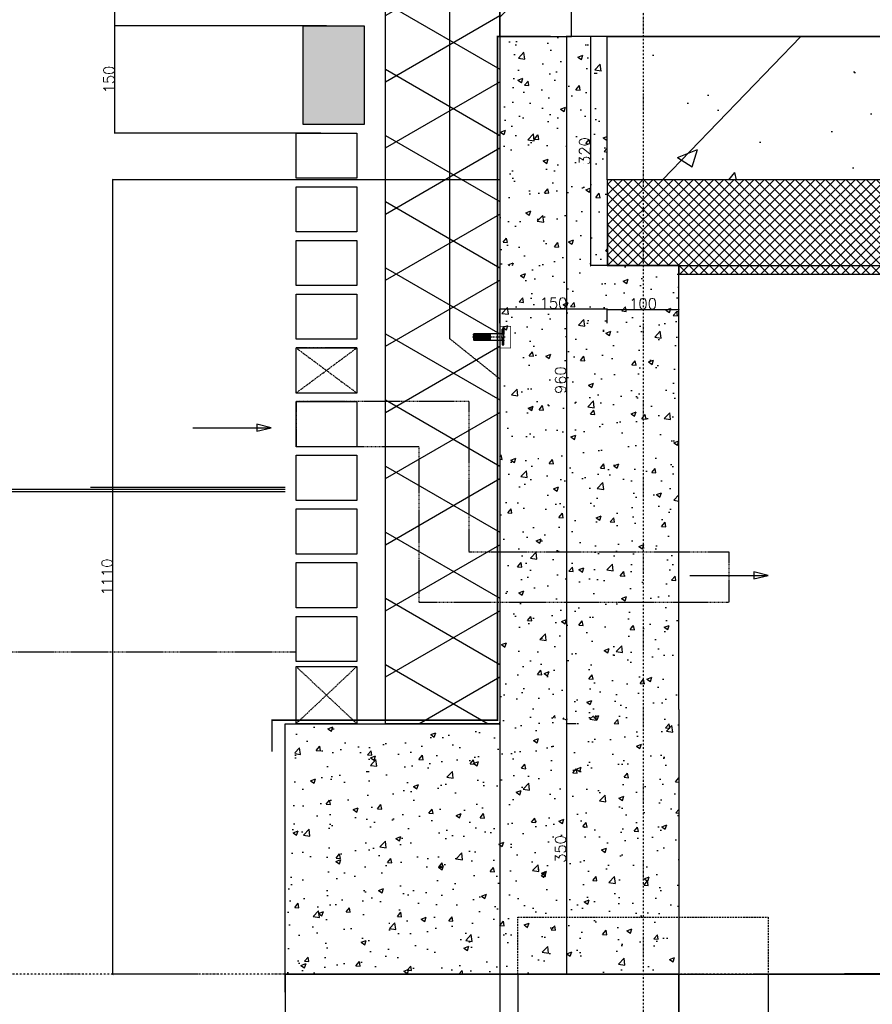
# Model space of a CAD drawing. Extents: x 0 to 297174, y -27731 to 163980.
# Tile 3 of 152: x 106804 to 107996, y 91074 to 92449. Entities that reach past the tile are written whole.
import ezdxf

# ---------------------------------------------------------------- set-up
doc = ezdxf.new("R2010")
doc.units = 0
doc.header["$LTSCALE"] = 5
doc.header["$MEASUREMENT"] = 0
doc.header["$PDMODE"] = 3
doc.header["$PDSIZE"] = 0.1
for name, pattern in [('DASHDOT', [1, 0.5, -0.25, 0, -0.25]), ('DASHED', [0.75, 0.5, -0.25]), ('DD1', [2.66667, 1.66667, -0.5, 0, -0.5]), ('HIDDEN', [0.375, 0.25, -0.125]), ('HIDDEN2', [0.1875, 0.125, -0.0625])]:
    doc.linetypes.add(name, pattern=pattern)
doc.layers.get('0').update_dxf_attribs({"linetype": 'CONTINUOUS'})
doc.layers.get('DEFPOINTS').update_dxf_attribs({"linetype": 'CONTINUOUS'})
for name, color, linetype in [('A--A21--_F-23-', 9, 'CONTINUOUS'), ('A--A22--_F123-', 9, 'CONTINUOUS'), ('A--A23--_F--3-', 9, 'CONTINUOUS'), ('A--L$1-D1-ACEER', 1, 'CONTINUOUS'), ('A--L11D5_GRONDWERK', 5, 'CONTINUOUS'), ('A--L13D4_VLOEREN', 4, 'CONTINUOUS'), ('A--L13DC4_VLOEREN', 4, 'HIDDEN'), ('A--L16D4_FUNDERING', 4, 'CONTINUOUS'), ('A--L17--', 7, 'CONTINUOUS'), ('A--L17--_F123-', 7, 'CONTINUOUS'), ('A--L21--', 3, 'CONTINUOUS'), ('A--L21--_F-23-', 4, 'CONTINUOUS'), ('A--L21DC1_BUITENWAND', 1, 'HIDDEN'), ('A--L22--', 3, 'CONTINUOUS'), ('A--L22--_F--3-', 7, 'CONTINUOUS'), ('A--L22D4_BINNENWAND', 4, 'CONTINUOUS'), ('A--L23--', 7, 'CONTINUOUS'), ('A--L23--_F--3-', 7, 'CONTINUOUS'), ('A--L28DC1_KONSTRUKTIES', 1, 'HIDDEN2'), ('A--L31--', 2, 'CONTINUOUS'), ('A--L35--', 7, 'CONTINUOUS'), ('A--L35--_F-23-', 7, 'CONTINUOUS'), ('A--L351-_F-23-', 7, 'CONTINUOUS'), ('A--M$1A-_F123-', 1, 'CONTINUOUS'), ('A--M1$A-_F123-', 1, 'CONTINUOUS'), ('STRAMIEN', 8, 'DD1'), ('X--LR---_CP', 7, 'CONTINUOUS')]:
    doc.layers.add(name, color=color, linetype=linetype)
doc.styles.add('HIEMSTRA', font='romans.shx')
doc.dimstyles.new('ALFA25', dxfattribs={"dimtxt": 50, "dimasz": 2, "dimexe": 0.3, "dimexo": 0.3, "dimgap": 2, "dimtad": 1, "dimdec": 0, "dimzin": 0, "dimdsep": 46, "dimtxsty": 'HIEMSTRA', "dimblk1": 'OBLIQUE', "dimblk2": 'OBLIQUE', "dimsah": 1, "dimcen": 0.09, "dimdle": 0.3, "dimclrd": 1, "dimclre": 1, "dimclrt": 2, "dimadec": 0, "dimazin": 0, "dimtfac": 0.75, "dimtdec": 4, "dimtix": 1, "dimtmove": 2, "dimatfit": 3, "dimldrblk": 'OBLIQUE', "dimfxl": 0, "dimtvp": 625, "dimtolj": 1, "dimtzin": 0, "dimarcsym": 0})

# ---------------------------------------------------------------- blocks, each defined once
blk = doc.blocks.new('Q010075-')
at = {"layer": 'A--L17--_F123-', "color": 1, "linetype": 'DASHED'}
blk.add_lwpolyline([(-175, 0), (-175, 80), (175, 80), (175, 0)], dxfattribs=at)
at = {"layer": 'A--L17--_F123-', "color": 1, "linetype": 'Continuous'}
for points in [[(175, 0), (175, -500), (-175, -420)], [(-175, 0), (-175, -500), (0, -460)]]:
    blk.add_lwpolyline(points, dxfattribs=at)
at = {"layer": 'X--LR---_CP'}
for p in [(-175, 0), (-175, 0), (175, 0)]:
    blk.add_point(p, dxfattribs=at)
blk = doc.blocks.new('_OBLIQUE')
at = {"color": 0, "linetype": 'ByBlock'}
blk.add_line((-0.5, -0.5), (0.5, 0.5), dxfattribs=at)
blk = doc.blocks.new('*D301')
at = {"layer": 'A--M$1A-_F123-', "color": 1, "lineweight": -2}
for p, q in [((107225.3, 93190.9), (106937.3, 93190.9)), ((106937.4, 92440.8), (106937.4, 93191)), ((107190.6, 92440.9), (106937.3, 92440.9))]:
    blk.add_line(p, q, dxfattribs=at)
at = {"layer": 'DEFPOINTS', "color": 0}
for p in [(106937.4, 93190.9), (107225.4, 93190.9), (107190.7, 92440.9)]:
    blk.add_point(p, dxfattribs=at)
at = {"layer": 'A--M$1A-_F123-', "color": 1, "lineweight": -2, "xscale": 0.6, "yscale": 0.6, "zscale": 0.6}
for p, rotation in [((106937.4, 93190.9), 90), ((106937.4, 92440.9), 270)]:
    blk.add_blockref('_OBLIQUE', p, dxfattribs=dict(at, rotation=rotation))
at = {"layer": 'A--M$1A-_F123-', "color": 2, "insert": (106926.8, 92815.9), "char_height": 15, "attachment_point": 5, "rotation": 90, "style": 'HIEMSTRA'}
blk.add_mtext('\\A1;10 lgn =  750', dxfattribs=at)
blk = doc.blocks.new('*U1653')
at = {"layer": 'A--L23--_F--3-', "color": 2, "linetype": 'Continuous'}
blk.add_lwpolyline([(0, 0), (0, -20), (-5500, -20), (-5500, 0)], dxfattribs=at)
blk = doc.blocks.new('*U1651')
at = {"layer": 'A--A22--_F123-', "linetype": 'Continuous'}
h = blk.add_hatch(dxfattribs=at)
h.set_pattern_fill('ALFALINE', color=256, scale=300, style=0)
h.set_pattern_definition([(45, (-107525.67, -92425.9), (-212.13203, 212.13203), [])])
h.paths.add_polyline_path([(0, 0), (-50, 0), (-50, 901), (0, 901), (50, 901), (50, 0)])
at = {"layer": 'A--L22--_F--3-', "color": 4, "linetype": 'Continuous'}
for points in [[(0, 0), (-50, 0), (-50, 901), (0, 901)], [(0, 0), (50, 0), (50, 901), (0, 901)]]:
    blk.add_lwpolyline(points, dxfattribs=at)
blk = doc.blocks.new('*D309')
at = {"layer": 'A--M$1A-_F123-', "color": 1, "lineweight": -2}
for p, q in [((107233.1, 92440.9), (106937.3, 92440.9)), ((106937.4, 92290.8), (106937.4, 92441)), ((107225.3, 92290.9), (106937.3, 92290.9))]:
    blk.add_line(p, q, dxfattribs=at)
at = {"layer": 'DEFPOINTS', "color": 0}
for p in [(106937.4, 92440.9), (107233.2, 92440.9), (107225.4, 92290.9)]:
    blk.add_point(p, dxfattribs=at)
at = {"layer": 'A--M$1A-_F123-', "color": 1, "lineweight": -2, "xscale": 0.6, "yscale": 0.6, "zscale": 0.6}
for p, rotation in [((106937.4, 92440.9), 90), ((106937.4, 92290.9), 270)]:
    blk.add_blockref('_OBLIQUE', p, dxfattribs=dict(at, rotation=rotation))
at = {"layer": 'A--M$1A-_F123-', "color": 2, "insert": (106929.3, 92365.9), "char_height": 15, "attachment_point": 5, "rotation": 90, "style": 'HIEMSTRA'}
blk.add_mtext('\\A1;150', dxfattribs=at)
blk = doc.blocks.new('*U1650')
at = {"layer": 'A--L23--_F--3-', "color": 2, "linetype": 'Continuous'}
blk.add_lwpolyline([(0, 0), (0, 25), (550, 25), (550, 0)], dxfattribs=at)
blk = doc.blocks.new('Q031612-')
at = {"layer": 'A--L35--_F-23-', "color": 1, "linetype": 'Continuous'}
for points in [[(0, 0), (0, 11), (-4.5, 11), (-5, 10.5), (-5, -10.5), (-4.5, -11), (0, -11), (0, -4.7), (-4.5, -4.7), (0, -4.7), (0, -11), (-4.5, -11), (-5, -10.5), (-5, -4.2), (-4.5, -4.7), (-5, -5.2)], [(-5, 4.4), (-4.5, 4.9), (-5, 5.4)], [(-4.5, 4.9), (0, 4.9), (0, -4.7)], [(34, 4.5), (32.9, -4.4)], [(33, 4.5), (33, -4.4)], [(35.6, 4.5), (34.5, -4.4)], [(37.1, 4.5), (36, -4.4)], [(38.6, 4.5), (37.5, -4.4)], [(40.1, 4.5), (39, -4.4)], [(41.6, 4.5), (40.5, -4.4)], [(43.1, 4.5), (42, -4.4)], [(44.6, 4.5), (43.5, -4.4)], [(46.1, 4.5), (45, -4.4)], [(47.6, 4.5), (46.5, -4.4)], [(49.2, 4.5), (48.1, -4.4)], [(50.7, 4.5), (49.6, -4.4)], [(52.2, 4.5), (51.1, -4.4)], [(53.7, 4.5), (52.6, -4.4)], [(55.2, 4.5), (54.1, -4.4)], [(56.7, 4.5), (55.6, -4.4)], [(58.2, 4.5), (57.1, -4.4)], [(59.7, 4.5), (58.6, -4.4)], [(61.3, 4.5), (60.2, -4.4)], [(62.8, 4.5), (61.7, -4.4)], [(64.3, 4.5), (63.2, -4.4)], [(65.8, 4.5), (64.7, -4.4)], [(67.3, 4.5), (66.2, -4.4)], [(68.8, 4.5), (67.7, -4.4)], [(70.3, 4.5), (69.2, -4.4)], [(71.8, 4.5), (70.7, -4.4)], [(73.3, 4.5), (72.2, -4.4)], [(74.9, 4.5), (73.8, -4.4)], [(76.4, 4.5), (75.3, -4.4)], [(77.9, 4.5), (76.8, -4.4)], [(79.4, 4.5), (78.3, -4.4)], [(80, -2.8), (79.8, -4.1)]]:
    blk.add_lwpolyline(points, dxfattribs=at)
blk.add_lwpolyline([(80, 4), (79.5, 4.5), (0, 4.5), (0, -4.4), (79.5, -4.4), (80, -3.9)], close=True, dxfattribs=at)
at = {"layer": 'A--L351-_F-23-', "color": 1, "linetype": 'DASHDOT'}
blk.add_lwpolyline([(-7.9, 0), (84, 0)], dxfattribs=at)
at = {"layer": 'X--LR---_CP', "color": 1, "linetype": 'DASHDOT'}
blk.add_point((0, 0), dxfattribs=at)
blk.add_point((0, 0), dxfattribs=at)
blk.add_point((0, 0), dxfattribs=at)
blk = doc.blocks.new('*D343')
at = {"layer": 'A--M1$A-_F123-', "color": 1, "lineweight": -2}
for p, q in [((107175.7, 91115.8), (107175.7, 90829.3)), ((107725.7, 91115.8), (107725.7, 90829.3)), ((107175.6, 90829.4), (107725.8, 90829.4))]:
    blk.add_line(p, q, dxfattribs=at)
at = {"layer": 'DEFPOINTS', "color": 0}
for p in [(107175.7, 91115.9), (107725.7, 91115.9), (107725.7, 90829.4)]:
    blk.add_point(p, dxfattribs=at)
at = {"layer": 'A--M1$A-_F123-', "color": 1, "lineweight": -2, "xscale": 0.6, "yscale": 0.6, "zscale": 0.6, "rotation": 180}
blk.add_blockref('_OBLIQUE', (107175.7, 90829.4), dxfattribs=at)
at = {"layer": 'A--M1$A-_F123-', "color": 1, "lineweight": -2, "xscale": 0.6, "yscale": 0.6, "zscale": 0.6}
blk.add_blockref('_OBLIQUE', (107725.7, 90829.4), dxfattribs=at)
at = {"layer": 'A--M1$A-_F123-', "color": 2, "insert": (107450.7, 90837.5), "char_height": 15, "attachment_point": 5, "style": 'HIEMSTRA'}
blk.add_mtext('\\A1;550', dxfattribs=at)
blk = doc.blocks.new('*D344')
at = {"layer": 'A--M1$A-_F123-', "color": 1, "lineweight": -2}
for p, q in [((107475.7, 91465.8), (107475.7, 90944)), ((107175.7, 91115.8), (107175.7, 90944)), ((107175.6, 90944.1), (107475.8, 90944.1))]:
    blk.add_line(p, q, dxfattribs=at)
at = {"layer": 'DEFPOINTS', "color": 0}
for p in [(107475.7, 91465.9), (107175.7, 91115.9), (107475.7, 90944.1)]:
    blk.add_point(p, dxfattribs=at)
at = {"layer": 'A--M1$A-_F123-', "color": 1, "lineweight": -2, "xscale": 0.6, "yscale": 0.6, "zscale": 0.6, "rotation": 180}
blk.add_blockref('_OBLIQUE', (107175.7, 90944.1), dxfattribs=at)
at = {"layer": 'A--M1$A-_F123-', "color": 1, "lineweight": -2, "xscale": 0.6, "yscale": 0.6, "zscale": 0.6}
blk.add_blockref('_OBLIQUE', (107475.7, 90944.1), dxfattribs=at)
at = {"layer": 'A--M1$A-_F123-', "color": 2, "insert": (107325.7, 90952.2), "char_height": 15, "attachment_point": 5, "style": 'HIEMSTRA'}
blk.add_mtext('\\A1;300', dxfattribs=at)
blk = doc.blocks.new('*D345')
at = {"layer": 'A--M1$A-_F123-', "color": 1, "lineweight": -2}
for p, q in [((107475.6, 92225.9), (106934.6, 92225.9)), ((106934.7, 91115.8), (106934.7, 92226)), ((107053.6, 91115.9), (106934.6, 91115.9))]:
    blk.add_line(p, q, dxfattribs=at)
at = {"layer": 'DEFPOINTS', "color": 0}
for p in [(106934.7, 92225.9), (107475.7, 92225.9), (107053.7, 91115.9)]:
    blk.add_point(p, dxfattribs=at)
at = {"layer": 'A--M1$A-_F123-', "color": 1, "lineweight": -2, "xscale": 0.6, "yscale": 0.6, "zscale": 0.6}
for p, rotation in [((106934.7, 92225.9), 90), ((106934.7, 91115.9), 270)]:
    blk.add_blockref('_OBLIQUE', p, dxfattribs=dict(at, rotation=rotation))
at = {"layer": 'A--M1$A-_F123-', "color": 2, "insert": (106926.6, 91670.9), "char_height": 15, "attachment_point": 5, "rotation": 90, "style": 'HIEMSTRA'}
blk.add_mtext('\\A1;1110', dxfattribs=at)
blk = doc.blocks.new('*D348')
at = {"layer": 'A--M$1A-_F123-', "color": 1, "lineweight": -2}
for p, q in [((107475.5, 92025.6), (107475.5, 92045.3)), ((107625.7, 92025.6), (107625.7, 92045.3)), ((107475.4, 92045.3), (107625.8, 92045.3))]:
    blk.add_line(p, q, dxfattribs=at)
at = {"layer": 'DEFPOINTS', "color": 0}
for p in [(107625.7, 92045.3), (107475.5, 92025.5), (107625.7, 92025.5)]:
    blk.add_point(p, dxfattribs=at)
at = {"layer": 'A--M$1A-_F123-', "color": 1, "lineweight": -2, "xscale": 0.6, "yscale": 0.6, "zscale": 0.6, "rotation": 180}
blk.add_blockref('_OBLIQUE', (107475.5, 92045.3), dxfattribs=at)
at = {"layer": 'A--M$1A-_F123-', "color": 1, "lineweight": -2, "xscale": 0.6, "yscale": 0.6, "zscale": 0.6}
blk.add_blockref('_OBLIQUE', (107625.7, 92045.3), dxfattribs=at)
at = {"layer": 'A--M$1A-_F123-', "color": 2, "insert": (107550.6, 92053.4), "char_height": 15, "attachment_point": 5, "style": 'HIEMSTRA'}
blk.add_mtext('\\A1;150', dxfattribs=at)
blk = doc.blocks.new('*D349')
at = {"layer": 'A--M$1A-_F123-', "color": 1, "lineweight": -2}
for p, q in [((107625.6, 92044.5), (107725.8, 92044.5)), ((107625.7, 92045.2), (107625.7, 92044.5)), ((107725.7, 92045.2), (107725.7, 92044.5))]:
    blk.add_line(p, q, dxfattribs=at)
at = {"layer": 'DEFPOINTS', "color": 0}
for p in [(107625.7, 92045.3), (107725.7, 92045.3), (107725.7, 92044.5)]:
    blk.add_point(p, dxfattribs=at)
at = {"layer": 'A--M$1A-_F123-', "color": 1, "lineweight": -2, "xscale": 0.6, "yscale": 0.6, "zscale": 0.6, "rotation": 180}
blk.add_blockref('_OBLIQUE', (107625.7, 92044.5), dxfattribs=at)
at = {"layer": 'A--M$1A-_F123-', "color": 1, "lineweight": -2, "xscale": 0.6, "yscale": 0.6, "zscale": 0.6}
blk.add_blockref('_OBLIQUE', (107725.7, 92044.5), dxfattribs=at)
at = {"layer": 'A--M$1A-_F123-', "color": 2, "insert": (107675.7, 92052.6), "char_height": 15, "attachment_point": 5, "style": 'HIEMSTRA'}
blk.add_mtext('\\A1;100', dxfattribs=at)
blk = doc.blocks.new('*D350')
at = {"layer": 'A--M$1A-_F123-', "color": 1, "lineweight": -2}
for p, q in [((107625.6, 92425.9), (107602.1, 92425.9)), ((107602.2, 92426), (107602.2, 92105.8)), ((107625.6, 92105.9), (107602.1, 92105.9))]:
    blk.add_line(p, q, dxfattribs=at)
at = {"layer": 'DEFPOINTS', "color": 0}
for p in [(107625.7, 92425.9), (107602.2, 92105.9), (107625.7, 92105.9)]:
    blk.add_point(p, dxfattribs=at)
at = {"layer": 'A--M$1A-_F123-', "color": 1, "lineweight": -2, "xscale": 0.6, "yscale": 0.6, "zscale": 0.6}
for p, rotation in [((107602.2, 92425.9), 90), ((107602.2, 92105.9), 270)]:
    blk.add_blockref('_OBLIQUE', p, dxfattribs=dict(at, rotation=rotation))
at = {"layer": 'A--M$1A-_F123-', "color": 2, "insert": (107594.1, 92265.9), "char_height": 15, "attachment_point": 5, "rotation": 90, "style": 'HIEMSTRA'}
blk.add_mtext('\\A1;320', dxfattribs=at)
blk = doc.blocks.new('*D351')
at = {"layer": 'A--M$1A-_F123-', "color": 1, "lineweight": -2}
for p, q in [((107575.6, 92425.9), (107568.4, 92425.9)), ((107568.5, 92426), (107568.5, 91465.8)), ((107575.6, 91465.9), (107568.4, 91465.9))]:
    blk.add_line(p, q, dxfattribs=at)
at = {"layer": 'DEFPOINTS', "color": 0}
for p in [(107575.7, 92425.9), (107568.5, 91465.9), (107575.7, 91465.9)]:
    blk.add_point(p, dxfattribs=at)
at = {"layer": 'A--M$1A-_F123-', "color": 1, "lineweight": -2, "xscale": 0.6, "yscale": 0.6, "zscale": 0.6}
for p, rotation in [((107568.5, 92425.9), 90), ((107568.5, 91465.9), 270)]:
    blk.add_blockref('_OBLIQUE', p, dxfattribs=dict(at, rotation=rotation))
at = {"layer": 'A--M$1A-_F123-', "color": 2, "insert": (107560.4, 91945.9), "char_height": 15, "attachment_point": 5, "rotation": 90, "style": 'HIEMSTRA'}
blk.add_mtext('\\A1;960', dxfattribs=at)
blk = doc.blocks.new('*D352')
at = {"layer": 'A--M$1A-_F123-', "color": 1, "lineweight": -2}
for p, q in [((107582.3, 91465.9), (107568.4, 91465.9)), ((107568.5, 91466), (107568.5, 91115.8)), ((107582.3, 91115.9), (107568.4, 91115.9))]:
    blk.add_line(p, q, dxfattribs=at)
at = {"layer": 'DEFPOINTS', "color": 0}
for p in [(107582.4, 91465.9), (107568.5, 91115.9), (107582.4, 91115.9)]:
    blk.add_point(p, dxfattribs=at)
at = {"layer": 'A--M$1A-_F123-', "color": 1, "lineweight": -2, "xscale": 0.6, "yscale": 0.6, "zscale": 0.6}
for p, rotation in [((107568.5, 91465.9), 90), ((107568.5, 91115.9), 270)]:
    blk.add_blockref('_OBLIQUE', p, dxfattribs=dict(at, rotation=rotation))
at = {"layer": 'A--M$1A-_F123-', "color": 2, "insert": (107560.4, 91290.9), "char_height": 15, "attachment_point": 5, "rotation": 90, "style": 'HIEMSTRA'}
blk.add_mtext('\\A1;350', dxfattribs=at)

msp = doc.modelspace()

# ---------------------------------------------------------------- hatches: boundary and pattern name
at = {"layer": 'A--A21--_F-23-'}
h = msp.add_hatch(dxfattribs=at)
h.set_pattern_fill('ALFAISO', color=256, scale=80, angle=270, style=0, pattern_type=2)
h.set_pattern_definition([(210, (198210.744, -3515), (-40, 69.28203), []), (150, (198210.744, -3515), (40, 69.28203), [])])
h.paths.add_polyline_path([(107475.7, 93092.9), (107475.7, 91465.9), (107405.6, 91465.9), (107315.7, 91465.9), (107315.7, 93092.9), (107315.7, 93197.9), (107436.9, 93197.9), (107436.9, 93326.9), (107475.7, 93326.9)])
at = {"layer": 'A--A23--_F--3-'}
h = msp.add_hatch(dxfattribs=at)
h.set_pattern_fill('AR-CONC', color=256, scale=10, style=0)
h.set_pattern_definition([(50, (-2692.03, 20), (71.726018, -6.275213), [7.5, -82.5]), (355, (-2692.03, 20), (-13.875133, 75.219213), [6, -66]), (100.4514, (-2686.05, 19.48), (57.850938, 68.943954), [6.37402, -70.11421]), (46.1842, (-2692.03, 40), (106.724105, -16.5519), [11.25, -123.75]), (96.6356, (-2683.14, 38.62), (93.46627, 97.41179), [9.56103, -105.1713]), (351.1842, (-2692.03, 40), (93.466195, 97.41186), [9, -99]), (21, (-2682.03, 35), (59.690705, -40.26189), [7.5, -82.5]), (326, (-2682.03, 35), (24.331533, 72.515005), [6, -66]), (71.4514, (-2677.056, 31.645), (84.022263, 32.25305), [6.37402, -70.11421]), (37.5, (-2692.03, 20), (1.2159855, 33.2893854), [0, -65.2, 0, -67, 0, -66.25]), (7.5, (-2692.03, 20), (26.306954, 39.441171), [0, -38.2, 0, -63.7, 0, -25.25]), (327.5, (-2714.33, 20), (53.3822436, -2.255487), [0, -25, 0, -78, 0, -103.5]), (317.5, (-2724.33, 20), (58.318617, 10.010498), [0, -32.5, 0, -51.8, 0, -73.5])])
h.paths.add_polyline_path([(107625.7, 92105.9), (107475.7, 92105.9), (107475.7, 92425.9), (107625.7, 92425.9)])
h = msp.add_hatch(dxfattribs=at)
h.set_pattern_fill('ALFABET', color=256, scale=40, angle=1, style=0, pattern_type=2)
h.set_pattern_definition([(46, (-2692.03, 20), (-172.64155, 166.718), []), (51, (-2692.03, 20), (287.29845, -20.08986), [30, -330]), (356, (-2692.03, 20), (-60.7431, 299.8624), [24, -264]), (101.4514, (-2668.1, 18.33), (226.55556, 279.77237), [25.4961, -280.45684]), (47.1842, (-2693.43, 100), (427.9869, -58.74715), [45, -495]), (97.6356, (-2657.76, 95.1), (367.0079, 396.1126), [38.2441, -420.6852]), (352.1842, (-2693.43, 100), (367.0076, 396.113), [36, -396]), (22, (-2653.08, 80.7), (241.53712, -156.85604), [30, -330]), (327, (-2653.08, 80.7), (92.24906, 291.7144), [24, -264]), (72.4514, (-2632.95, 67.62), (333.7863, 134.8581), [25.4961, -280.45684]), (38.5, (-2692.03, 20), (2.53928, 133.22215), [0, -260.8, 0, -268, 0, -265]), (8.5, (-2692.03, 20), (102.45841, 159.57714), [0, -152.8, 0, -254.8, 0, -101]), (328.5, (-2781.22, 18.44), (213.65391, -5.29398), [0, -100, 0, -312, 0, -414]), (318.5, (-2821.21, 17.75), (232.5401, 44.1071), [0, -130, 0, -207.2, 0, -294]), (318.5, (-2821.21, 17.75), (232.5401, 44.1071), [0, -130, 0, -207.2, 0, -294])])
h.paths.add_polyline_path([(113075.7, 92225.9), (107625.7, 92225.9), (107625.7, 92425.9), (113075.7, 92425.9)])
h = msp.add_hatch(dxfattribs=at)
h.set_pattern_fill('ALFAKRS', color=256, scale=10, style=0, pattern_type=2)
h.set_pattern_definition([(135, (185613.296, 20), (7.0710678, 7.0710678), []), (45, (185613.296, 20), (7.0710678, -7.0710678), [])])
h.paths.add_polyline_path([(108375.7, 92093.9), (113075.7, 92093.9), (113075.7, 92225.9), (107625.7, 92225.9), (107625.7, 92105.9), (107725.7, 92105.9), (107725.7, 92093.9)])
h = msp.add_hatch(dxfattribs=at)
h.set_pattern_fill('AR-CONC', color=256, scale=10, style=0)
h.set_pattern_definition([(50, (107958.405, 91497.07), (71.726, -6.275), [7.5, -82.5]), (355, (107958.405, 91497.07), (-13.875, 75.219), [6, -66]), (100.451, (107964.38, 91496.546), (57.851, 68.944), [6.374, -70.114]), (46.184, (107958.405, 91517.07), (106.724, -16.552), [11.25, -123.75]), (96.636, (107967.3, 91515.69), (93.466, 97.412), [9.561, -105.171]), (351.184, (107958.4, 91517.07), (93.466, 97.412), [9, -99]), (21, (107968.405, 91512.07), (59.6907, -40.262), [7.5, -82.5]), (326, (107968.405, 91512.07), (24.3315, 72.515), [6, -66]), (71.451, (107973.38, 91508.714), (84.022, 32.253), [6.374, -70.114]), (37.5, (107958.405, 91497.07), (1.216, 33.2894), [0, -65.2, 0, -67, 0, -66.25]), (7.5, (107958.405, 91497.07), (26.307, 39.4412), [0, -38.2, 0, -63.7, 0, -25.25]), (327.5, (107936.105, 91497.07), (53.3822, -2.2555), [0, -25, 0, -78, 0, -103.5]), (317.5, (107926.105, 91497.07), (58.3186, 10.0105), [0, -32.5, 0, -51.8, 0, -73.5])])
h.paths.add_polyline_path([(107475.7, 91460.9), (107675.7, 91555.9), (107525.5, 92105.9), (107475.5, 92105.9)])
h.paths.add_polyline_path([(107675.7, 91555.9), (107725.7, 91555.9), (107725.7, 92105.9), (107525.5, 92105.9)])
h.paths.add_polyline_path([(107675.7, 91485.9), (107675.7, 91555.9), (107475.7, 91460.9), (107475.7, 91465.9)])
h.paths.add_polyline_path([(107725.7, 91555.9), (107675.7, 91555.9), (107675.7, 91485.9), (107725.7, 91485.9)])
h = msp.add_hatch(dxfattribs=at)
h.set_pattern_fill('AR-CONC', color=256, scale=10, style=0)
h.set_pattern_definition([(50, (107908.405, 91516.33), (71.726, -6.2752), [7.5, -82.5]), (355, (107908.405, 91516.33), (-13.875, 75.219), [6, -66]), (100.451, (107914.38, 91515.81), (57.851, 68.944), [6.374, -70.114]), (46.184, (107908.405, 91536.33), (106.724, -16.552), [11.25, -123.75]), (96.636, (107917.3, 91534.95), (93.466, 97.412), [9.561, -105.171]), (351.184, (107908.4, 91536.33), (93.466, 97.412), [9, -99]), (21, (107918.405, 91531.33), (59.6907, -40.262), [7.5, -82.5]), (326, (107918.405, 91531.33), (24.3315, 72.515), [6, -66]), (71.451, (107923.38, 91527.98), (84.022, 32.253), [6.374, -70.114]), (37.5, (107908.405, 91516.333), (1.216, 33.2894), [0, -65.2, 0, -67, 0, -66.25]), (7.5, (107908.405, 91516.333), (26.307, 39.4412), [0, -38.2, 0, -63.7, 0, -25.25]), (327.5, (107886.105, 91516.333), (53.3822, -2.2555), [0, -25, 0, -78, 0, -103.5]), (317.5, (107876.105, 91516.333), (58.3186, 10.0105), [0, -32.5, 0, -51.8, 0, -73.5])])
h.paths.add_polyline_path([(107455.7, 91465.9), (107190.7, 91465.9), (107175.7, 91115.9), (107455.7, 91115.9)])
h.paths.add_polyline_path([(107725.7, 91485.9), (107455.7, 91465.9), (107455.7, 91115.9), (107725.7, 91115.9)])

# ---------------------------------------------------------------- linework, layer by layer
at = {"const_width": 1}
msp.add_lwpolyline([(107478.2, 92000.9), (107475.7, 92000.9), (107475.7, 91990.9), (107490.7, 91990.9), (107490.7, 92020.9), (107475.7, 92020.9), (107475.7, 92010.9), (107478.2, 92010.9)], dxfattribs=at)
at = {"layer": 'A--L$1-D1-ACEER'}
for p, q in [((107046.4, 91879.4), (107153.6, 91879.4)), ((107740.9, 91673.1), (107848.1, 91673.1))]:
    msp.add_line(p, q, dxfattribs=at)
for points in [[(107135.9, 91874.4), (107155.9, 91879.4), (107155.9, 91879.4), (107135.9, 91884.4)], [(107830.4, 91668.1), (107850.4, 91673.1), (107850.4, 91673.1), (107830.4, 91678.1)]]:
    msp.add_lwpolyline(points, close=True, dxfattribs=at)
at = {"layer": 'A--L11D5_GRONDWERK'}
for p, q in [((107175.7, 91789.9), (105903.4, 91789.9)), ((107175.7, 91792.9), (106403.4, 91792.9)), ((107175.7, 91795.9), (106903.4, 91795.9))]:
    msp.add_line(p, q, dxfattribs=at)
at = {"layer": 'A--L13D4_VLOEREN'}
for p, q in [((107625.7, 92225.9), (107625.9, 92105.9)), ((107725.7, 92105.9), (107625.7, 92105.9))]:
    msp.add_line(p, q, dxfattribs=at)
at = {"layer": 'A--L13DC4_VLOEREN', "const_width": 2}
msp.add_lwpolyline([(107546.6, 92425.9), (107472.2, 92425.9), (107472.2, 91470.9), (107157.2, 91470.9), (107157.2, 91449), (107157.2, 91427.1)], dxfattribs=at)
at = {"layer": 'A--L16D4_FUNDERING'}
msp.add_line((107725.7, 91485.9), (107725.7, 92105.9), dxfattribs=at)
at = {"layer": 'A--L16D4_FUNDERING', "linetype": 'HIDDEN'}
msp.add_line((107190.7, 91565.9), (104610.9, 91565.9), dxfattribs=at)
at = {"layer": 'A--L16D4_FUNDERING'}
for points in [[(107725.7, 91485.9), (107725.7, 91115.9), (107175.7, 91115.9)], [(107175.7, 91115.9), (107175.7, 91465.9), (107475.7, 91465.9)]]:
    msp.add_lwpolyline(points, dxfattribs=at)
at = {"layer": 'A--L21--'}
for points in [[(107475.7, 93092.9), (107475.7, 93092.9), (107475.7, 91465.9), (107405.6, 91465.9), (107315.7, 91465.9), (107315.7, 91465.9), (107315.7, 93092.9), (107315.7, 93197.9), (107436.9, 93197.9), (107436.9, 93326.9), (107475.7, 93326.9)], [(107275.7, 92227.9), (107190.7, 92227.9), (107190.7, 92290.9), (107275.7, 92290.9)], [(107275.7, 92152.9), (107190.7, 92152.9), (107190.7, 92215.9), (107275.7, 92215.9)], [(107275.7, 92077.9), (107190.7, 92077.9), (107190.7, 92140.9), (107275.7, 92140.9)], [(107275.7, 92002.9), (107190.7, 92002.9), (107190.7, 92065.9), (107275.7, 92065.9)], [(107275.7, 91927.9), (107190.7, 91927.9), (107190.7, 91990.9), (107275.7, 91990.9)], [(107275.7, 91852.9), (107190.7, 91852.9), (107190.7, 91915.9), (107275.7, 91915.9)], [(107275.7, 91777.9), (107190.7, 91777.9), (107190.7, 91840.9), (107275.7, 91840.9)], [(107275.7, 91702.9), (107190.7, 91702.9), (107190.7, 91765.9), (107275.7, 91765.9)], [(107275.7, 91627.9), (107190.7, 91627.9), (107190.7, 91690.9), (107275.7, 91690.9)], [(107275.7, 91552.9), (107190.7, 91552.9), (107190.7, 91615.9), (107275.7, 91615.9)], [(107275.7, 91465.9), (107190.7, 91465.9), (107190.7, 91545.9), (107275.7, 91545.9)]]:
    msp.add_lwpolyline(points, close=True, dxfattribs=at)
at = {"layer": 'A--L21--', "color": 8}
msp.add_lwpolyline([(107285.7, 92302.9), (107200.7, 92302.9), (107200.7, 92440.9), (107285.7, 92440.9)], close=True, dxfattribs=at)
msp.add_solid([(107285.7, 92440.9), (107285.7, 92302.9), (107200.7, 92440.9), (107200.7, 92302.9)], dxfattribs=at)
at = {"layer": 'A--L21--_F-23-', "linetype": 'Continuous'}
msp.add_lwpolyline([(113075.7, 92225.9), (107625.7, 92225.9), (107625.7, 92425.9), (113075.7, 92425.9)], close=True, dxfattribs=at)
at = {"layer": 'A--L21DC1_BUITENWAND'}
for p, q in [((107432.4, 91915.9), (107190.7, 91915.9)), ((107190.7, 91915.9), (107190.7, 91852.9)), ((107432.4, 91915.9), (107432.4, 91705.9)), ((107362.4, 91852.9), (107190.7, 91852.9)), ((107362.4, 91852.9), (107362.4, 91635.9)), ((107432.4, 91705.9), (107795.6, 91705.9)), ((107795.6, 91705.9), (107795.6, 91635.9)), ((107362.4, 91635.9), (107795.6, 91635.9)), ((107275.7, 91545.9), (107190.7, 91465.9)), ((107190.7, 91545.9), (107275.7, 91465.9)), ((107190.7, 91545.9), (107275.7, 91545.9))]:
    msp.add_line(p, q, dxfattribs=at)
msp.add_lwpolyline([(107190.7, 91927.9), (107275.7, 91990.9), (107190.7, 91990.9), (107275.7, 91927.9)], close=True, dxfattribs=at)
at = {"layer": 'A--L22D4_BINNENWAND'}
msp.add_line((107475.5, 92425.9), (107475.7, 91465.9), dxfattribs=at)
at = {"layer": 'A--L23--'}
msp.add_lwpolyline([(108375.7, 92093.9), (113075.7, 92093.9), (113075.7, 92225.9), (107625.7, 92225.9), (107625.7, 92105.9), (107725.7, 92105.9), (107725.7, 92093.9)], close=True, dxfattribs=at)
at = {"layer": 'A--L28DC1_KONSTRUKTIES'}
for p, q in [((107725.7, 92105.9), (113073.7, 92105.9)), ((107725.7, 91115.9), (108025.7, 91117))]:
    msp.add_line(p, q, dxfattribs=at)
msp.add_lwpolyline([(107475.6, 99847.2), (107475.7, 91947.5), (107405.7, 92003.6), (107405.7, 93197.9), (107315.7, 93198), (107315.7, 93182.1), (107405.7, 93182.1)], dxfattribs=at)
at = {"layer": 'A--L31--'}
msp.add_lwpolyline([(107725.7, 91115.9), (113075.7, 91115.9), (113075.7, 91035.9), (107725.7, 91035.9)], close=True, dxfattribs=at)
at = {"layer": 'STRAMIEN', "linetype": 'DASHDOT'}
for p, q in [((107675.7, 109186.3), (107675.7, 89196.8)), ((115859.7, 91115.9), (104725.4, 91115.9))]:
    msp.add_line(p, q, dxfattribs=at)

# ---------------------------------------------------------------- block references
at = {"layer": 'A--L17--'}
msp.add_blockref('Q010075-', (107675.7, 91115.9), dxfattribs=at)
at = {"layer": 'A--L22--'}
msp.add_blockref('*U1651', (107525.7, 92425.9), dxfattribs=at)
at = {"layer": 'A--L23--'}
for name, p in [('*U1653', (113075.7, 92445.9)), ('*U1650', (107175.7, 91090.9))]:
    msp.add_blockref(name, p, dxfattribs=at)
at = {"layer": 'A--L35--', "xscale": 0.5, "rotation": 180}
msp.add_blockref('Q031612-', (107478.8, 92006), dxfattribs=at)

# ---------------------------------------------------------------- dimensions: what is measured, and where the dimension line sits
at = {"layer": 'A--M$1A-_F123-'}
dim = msp.add_linear_dim(base=(106937.4, 93190.9), p1=(107190.7, 92440.9), p2=(107225.4, 93190.9), angle=270, text='10 lgn =  750', dimstyle='ALFA25', override={"dimscale": 0.3}, dxfattribs=at)
dim.commit()
dim.dimension.update_dxf_attribs({"geometry": '*D301', "text_midpoint": (106926.8, 92815.9)})
for base, p1, p2, angle, picture, middle in [((106937.4, 92440.9), (107225.4, 92290.9), (107233.2, 92440.9), 270, '*D309', (106929.3, 92365.9)), ((107568.5, 91465.9), (107575.7, 92425.9), (107575.7, 91465.9), 90, '*D351', (107560.4, 91945.9)), ((107602.2, 92105.9), (107625.7, 92425.9), (107625.7, 92105.9), 90, '*D350', (107594.1, 92265.9)), ((107568.5, 91115.9), (107582.4, 91465.9), (107582.4, 91115.9), 90, '*D352', (107560.4, 91290.9))]:
    dim = msp.add_linear_dim(base=base, p1=p1, p2=p2, angle=angle, dimstyle='ALFA25', override={"dimscale": 0.3}, dxfattribs=at)
    dim.commit()
    dim.dimension.update_dxf_attribs({"geometry": picture, "text_midpoint": middle})
for base, p1, p2, picture, middle in [((107625.7, 92045.3), (107475.5, 92025.5), (107625.7, 92025.5), '*D348', (107550.6, 92053.4)), ((107725.7, 92044.5), (107625.7, 92045.3), (107725.7, 92045.3), '*D349', (107675.7, 92052.6))]:
    dim = msp.add_linear_dim(base=base, p1=p1, p2=p2, dimstyle='ALFA25', override={"dimscale": 0.3}, dxfattribs=at)
    dim.commit()
    dim.dimension.update_dxf_attribs({"geometry": picture, "text_midpoint": middle})
at = {"layer": 'A--M1$A-_F123-'}
dim = msp.add_linear_dim(base=(106934.7, 92225.9), p1=(107053.7, 91115.9), p2=(107475.7, 92225.9), angle=90, dimstyle='ALFA25', override={"dimscale": 0.3}, dxfattribs=at)
dim.commit()
dim.dimension.update_dxf_attribs({"geometry": '*D345', "text_midpoint": (106926.6, 91670.9)})
for base, p2, picture, middle in [((107475.7, 90944.1), (107475.7, 91465.9), '*D344', (107325.7, 90952.2)), ((107725.7, 90829.4), (107725.7, 91115.9), '*D343', (107450.7, 90837.5))]:
    dim = msp.add_linear_dim(base=base, p1=(107175.7, 91115.9), p2=p2, dimstyle='ALFA25', override={"dimscale": 0.3}, dxfattribs=at)
    dim.commit()
    dim.dimension.update_dxf_attribs({"geometry": picture, "text_midpoint": middle})

doc.saveas('drawing.dxf')
